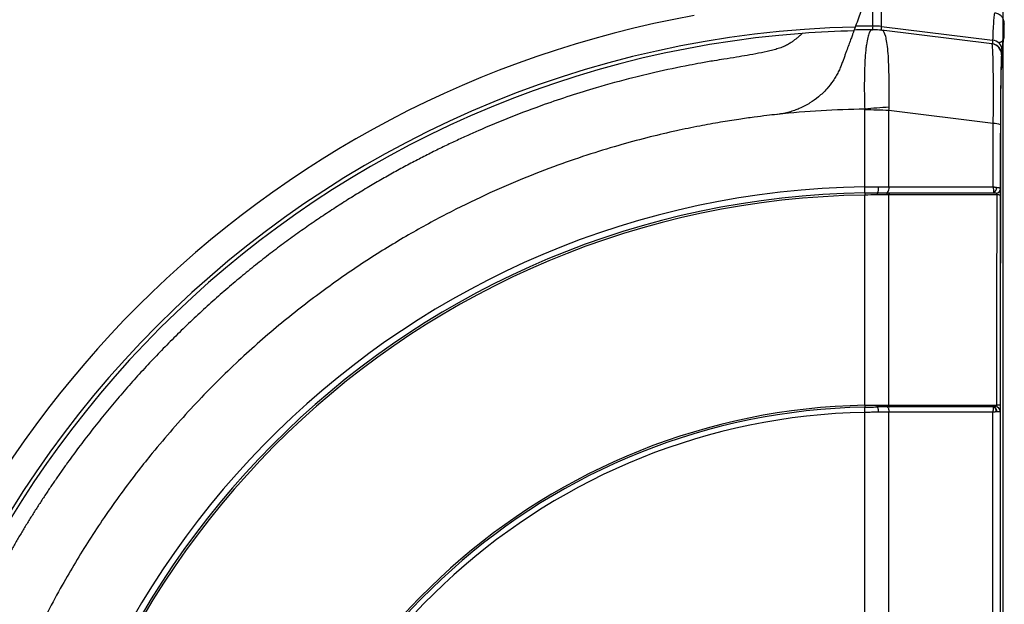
# Model space of a CAD drawing. Header units: millimetres. Extents: x 19 to 819, y 19 to 629.
# Tile 18 of 56: x 405 to 494, y 315 to 368. Entities that reach past the tile are written whole.
import ezdxf

# ---------------------------------------------------------------- set-up
doc = ezdxf.new("R2010")
doc.units = ezdxf.units.MM
doc.header["$LTSCALE"] = 3
doc.layers.add('DIMENSIONS', color=140, linetype='Continuous', lineweight=25)
doc.styles.add('SLDTEXTSTYLE0', font='TXT', dxfattribs={"width": 0.7})
doc.dimstyles.new('SLDDIMSTYLE0', dxfattribs={"dimtxt": 6.474023, "dimasz": 9.906, "dimexe": 0, "dimexo": 0.0625, "dimgap": 1.618506, "dimtad": 0, "dimtih": 1, "dimtoh": 1, "dimrnd": 1e-09, "dimzin": 4, "dimdsep": 46, "dimtxsty": 'SLDTEXTSTYLE0', "dimsah": 1, "dimcen": 0.09, "dimadec": 0, "dimazin": 1, "dimtfac": 1, "dimtofl": 0, "dimtmove": 0, "dimatfit": 3, "dimfxl": 0, "dimfrac": 2, "dimtolj": 1, "dimtzin": 12, "dimarcsym": 0})
doc.dimstyles.new('SLDDIMSTYLE1', dxfattribs={"dimtxt": 6.474023, "dimasz": 9.906, "dimexe": 0, "dimexo": 0.0625, "dimgap": 1.618506, "dimtad": 0, "dimtih": 1, "dimtoh": 1, "dimrnd": 1e-09, "dimzin": 12, "dimdsep": 46, "dimtxsty": 'SLDTEXTSTYLE0', "dimsah": 1, "dimcen": 0.09, "dimadec": 0, "dimazin": 3, "dimtfac": 1, "dimtofl": 0, "dimtmove": 0, "dimatfit": 3, "dimfxl": 0, "dimfrac": 2, "dimtolj": 1, "dimtzin": 12, "dimarcsym": 0})

# ---------------------------------------------------------------- blocks, each defined once
blk = doc.blocks.new('_D')
at = {"layer": 'DIMENSIONS'}
for p, q in [((374.712, 272.557), (374.712, 395.201)), ((493.712, 272.557), (493.712, 395.201)), ((374.712, 385.676), (416.283, 385.676)), ((425.313, 385.676), (423.139, 385.676)), ((423.139, 385.676), (423.139, 375.386)), ((444.551, 385.676), (446.725, 385.676)), ((446.725, 385.676), (446.725, 375.386)), ((493.712, 385.676), (453.58, 385.676)), ((423.139, 375.386), (425.313, 375.386)), ((446.725, 375.386), (444.551, 375.386))]:
    blk.add_line(p, q, dxfattribs=at)
for points in [[(374.712, 385.676), (384.618, 384.152), (384.618, 387.2)], [(493.712, 385.676), (483.806, 387.2), (483.806, 384.152)]]:
    blk.add_solid(points, dxfattribs=at)
at = {"layer": 'DIMENSIONS', "char_height": 6.35, "attachment_point": 1, "style": 'SLDTEXTSTYLE0'}
for s, insert in [('%%c', (417.732, 395.311)), ('119.0', (427.507, 395.311)), ('4.69', (425.313, 383.572))]:
    blk.add_mtext(s, dxfattribs=dict(at, insert=insert))
blk = doc.blocks.new('_D_1')
at = {"layer": 'DIMENSIONS'}
for p, q in [((359.923, 247.985), (359.923, 423.031)), ((493.806, 371.198), (493.806, 423.031)), ((359.923, 413.506), (408.29, 413.506)), ((417.063, 413.506), (414.889, 413.506)), ((414.889, 413.506), (414.889, 403.217)), ((436.301, 413.506), (438.475, 413.506)), ((438.475, 413.506), (438.475, 403.217)), ((493.806, 413.506), (445.073, 413.506)), ((414.889, 403.217), (417.063, 403.217)), ((438.475, 403.217), (436.301, 403.217))]:
    blk.add_line(p, q, dxfattribs=at)
for points in [[(359.923, 413.506), (369.829, 411.982), (369.829, 415.03)], [(493.806, 413.506), (483.9, 415.03), (483.9, 411.982)]]:
    blk.add_solid(points, dxfattribs=at)
at = {"layer": 'DIMENSIONS', "char_height": 6.35, "attachment_point": 1, "style": 'SLDTEXTSTYLE0'}
for s, insert in [('133.9', (414.37, 423.141)), ('5.27', (417.063, 411.402))]:
    blk.add_mtext(s, dxfattribs=dict(at, insert=insert))
blk = doc.blocks.new('_D_2')
at = {"layer": 'DIMENSIONS'}
for p, q in [((478.075, 369.678), (319.957, 369.678)), ((329.482, 369.678), (329.482, 331.984)), ((319.863, 320.246), (317.689, 320.246)), ((317.689, 320.246), (317.689, 309.956)), ((339.101, 320.246), (341.275, 320.246)), ((341.275, 320.246), (341.275, 309.956)), ((317.689, 309.956), (319.863, 309.956)), ((341.275, 309.956), (339.101, 309.956)), ((329.482, 254.438), (329.482, 308.507)), ((370.902, 254.438), (319.957, 254.438))]:
    blk.add_line(p, q, dxfattribs=at)
for points in [[(329.482, 369.678), (327.958, 359.772), (331.006, 359.772)], [(329.482, 254.438), (331.006, 264.344), (327.958, 264.344)]]:
    blk.add_solid(points, dxfattribs=at)
at = {"layer": 'DIMENSIONS', "char_height": 6.35, "attachment_point": 1, "style": 'SLDTEXTSTYLE0'}
for s, insert in [('115.2', (317.17, 329.881)), ('4.54', (319.863, 318.142))]:
    blk.add_mtext(s, dxfattribs=dict(at, insert=insert))
blk = doc.blocks.new('_D_5')
at = {"layer": 'DIMENSIONS'}
for p, q in [((478.075, 369.678), (287.559, 369.678)), ((297.084, 369.678), (297.084, 268.034)), ((287.465, 256.295), (285.291, 256.295)), ((285.291, 256.295), (285.291, 246.006)), ((306.704, 256.295), (308.878, 256.295)), ((308.878, 256.295), (308.878, 246.006)), ((285.291, 246.006), (287.465, 246.006)), ((308.878, 246.006), (306.704, 246.006)), ((297.084, 117.299), (297.084, 244.557)), ((357.268, 117.299), (287.559, 117.299))]:
    blk.add_line(p, q, dxfattribs=at)
for points in [[(297.084, 369.678), (295.56, 359.772), (298.608, 359.772)], [(297.084, 117.299), (298.608, 127.205), (295.56, 127.205)]]:
    blk.add_solid(points, dxfattribs=at)
at = {"layer": 'DIMENSIONS', "char_height": 6.35, "attachment_point": 1, "style": 'SLDTEXTSTYLE0'}
for s, insert in [('252.4', (284.773, 265.93)), ('9.94', (287.465, 254.191))]:
    blk.add_mtext(s, dxfattribs=dict(at, insert=insert))

msp = doc.modelspace()

# ---------------------------------------------------------------- linework, layer by layer
for p, q in [((482.689, 367.135), (492.745, 365.908)), ((492.687, 365.569), (482.689, 366.797)), ((493.806, 366.229), (493.806, 367.388)), ((493.585, 364.582), (493.558, 364.585)), ((492.806, 358.35), (483.354, 359.531)), ((481.172, 352.066), (481.164, 352.613)), ((481.161, 352.066), (481.164, 351.872)), ((483.203, 352.077), (483.408, 352.078)), ((481.168, 332.836), (481.171, 332.665)), ((481.168, 332.185), (481.159, 332.665)), ((492.779, 332.196), (483.353, 332.195))]:
    msp.add_line(p, q)
at = {"flags": 128}
for points in [[(481.161, 352.066), (481.167, 352.066), (481.172, 352.066)], [(483.353, 332.848), (483.354, 332.814), (483.358, 332.782), (483.364, 332.752), (483.371, 332.726), (483.38, 332.705), (483.391, 332.689), (483.402, 332.68), (483.413, 332.676)], [(483.183, 332.676), (483.215, 332.667), (483.247, 332.64), (483.276, 332.596), (483.301, 332.536), (483.322, 332.464), (483.338, 332.381), (483.349, 332.29), (483.353, 332.195)], [(493.086, 332.227), (493.079, 332.315), (493.061, 332.4), (493.033, 332.477), (492.996, 332.545), (492.95, 332.601), (492.899, 332.642), (492.844, 332.668), (492.786, 332.676)]]:
    msp.add_lwpolyline(points, dxfattribs=at)
for centre, radius, start, end in [((482.371, 274.795), 94.808, 100.13136, 169.88166), ((482.371, 274.795), 92.315, 91.28668, 178.71332), ((482.371, 274.795), 91.975, 91.36926, 94.2837), ((482.295, 274.87), 91.975, 90.27476, 91.30486), ((482.295, 274.87), 92.315, 90.25457, 91.22255), ((481.881, 361.238), 5.607, 80.77439, 90.27162), ((481.912, 360.469), 6.375, 83, 90.25632), ((481.912, 360.455), 6.73, 83.37117, 90.2286), ((481.891, 360.452), 6.731, 83.19375, 90.05156), ((482.371, 274.795), 91.975, 94.2837, 175.7163), ((492.653, 364.95), 0.963, 1.67578, 84.5288), ((492.566, 364.585), 0.992, 359.99654, 82.99791), ((492.593, 364.582), 0.992, 359.99654, 82.99792), ((482.295, 274.87), 84.793, 90.76772, 96.11656), ((485.802, 313.027), 46.859, 92.98196, 95.68607), ((481.197, 312.404), 47.176, 87.37941, 90.04167), ((492.919, 357.103), 1.252, 64.48882, 95.19829), ((482.295, 274.87), 77.751, 90.83376, 177.80751), ((482.739, 352.499), 0.627, 317.76762, 11.03417), ((492.651, 352.505), 0.461, 291.99333, 8.27464), ((493.039, 352.455), 0.412, 275.86391, 355.06034), ((482.295, 274.87), 77.204, 90.8417, 176.96068), ((482.295, 274.87), 77.009, 90.8417, 176.96068), ((516.141, 352.427), 34.97, 180.59011, 180.90913), ((483.388, 351.928), 0.237, 141.12016, 190.71803), ((483.575, 351.927), 0.225, 138.04229, 190.85499), ((493.204, 351.195), 0.691, 68.86628, 94.46606), ((482.295, 274.87), 57.977, 91.11417, 172.5631), ((493.189, 330.932), 1.917, 82.59433, 91.66996), ((482.295, 274.87), 57.806, 91.12664, 172.54426), ((482.295, 274.87), 57.326, 91.12664, 172.86417), ((492.732, 332.277), 0.407, 352.81199, 78.57157), ((492.999, 332.266), 0.433, 3.04111, 84.01112)]:
    msp.add_arc(centre, radius, start, end)
for points, knots in [([(481.238, 369.671), (481.238, 369.672), (481.273, 369.766), (481.151, 369.432), (480.875, 368.673), (480.508, 367.666), (480.326, 367.164)], [0, 0, 0, 0, 0.001507, 0.334548, 0.668245, 1, 1, 1, 1]), ([(481.885, 367.184), (481.885, 367.686), (481.885, 368.689), (481.885, 369.441), (481.885, 369.771), (481.885, 369.677), (481.885, 369.677)], [0, 0, 0, 0, 0.333219, 0.666438, 0.999657, 1, 1, 1, 1]), ([(482.689, 367.139), (482.689, 367.97), (482.689, 368.588), (482.689, 369.418), (482.689, 369.629), (482.689, 369.63)], [0, 0, 0, 0, 0.5, 0.5, 1, 1, 1, 1]), ([(492.924, 368.33), (492.908, 368.291), (492.874, 368.212), (492.825, 367.613), (492.782, 366.841), (492.756, 366.198), (492.745, 365.908)], [0, 0, 0, 0, 0.273511, 0.560452, 0.802624, 1, 1, 1, 1]), ([(493.806, 367.388), (493.805, 367.414), (493.804, 367.472), (493.791, 367.566), (493.767, 367.672), (493.724, 367.791), (493.658, 367.916), (493.565, 368.042), (493.444, 368.161), (493.294, 368.262), (493.122, 368.338), (492.998, 368.361), (492.935, 368.372)], [0, 0, 0, 0, 0.055257, 0.120738, 0.196971, 0.284299, 0.382731, 0.491772, 0.610259, 0.736282, 0.867227, 1, 1, 1, 1]), ([(480.201, 366.821), (480.201, 366.82), (480.2, 366.819), (480.195, 366.806), (480.188, 366.786), (480.178, 366.757), (480.164, 366.721), (480.148, 366.676), (480.113, 366.579), (480.044, 366.39), (479.919, 366.046), (479.76, 365.609), (479.6, 365.17), (479.458, 364.781), (479.345, 364.47), (479.226, 364.143), (479.141, 363.91), (479.099, 363.794)], [0, 0, 0, 0, 0.036067, 0.072005, 0.107849, 0.143636, 0.1794, 0.21518, 0.25101, 0.375853, 0.500395, 0.625365, 0.750533, 0.813062, 0.87535, 0.937597, 1, 1, 1, 1]), ([(480.326, 367.164), (480.318, 367.142), (480.301, 367.098), (480.28, 367.04), (480.262, 366.988), (480.245, 366.944), (480.229, 366.898), (480.214, 366.857), (480.203, 366.827), (480.202, 366.823), (480.201, 366.821)], [0, 0, 0, 0, 0.101802, 0.202796, 0.302997, 0.40242, 0.501081, 0.667116, 0.833398, 1, 1, 1, 1]), ([(481.854, 366.844), (481.756, 366.844), (481.657, 366.756), (481.518, 366.441), (481.473, 366.305), (481.388, 365.957), (481.348, 365.746), (481.293, 365.355), (481.276, 365.212), (481.25, 364.979), (481.242, 364.897), (481.226, 364.735), (481.218, 364.649), (481.196, 364.375), (481.182, 364.17), (481.159, 363.714), (481.15, 363.466), (481.14, 363.082), (481.137, 362.952), (481.132, 362.693), (481.129, 362.566), (481.124, 362.16), (481.122, 361.861), (481.124, 361.237), (481.128, 360.912), (481.141, 360.271), (481.15, 359.956), (481.159, 359.656)], [0, 0, 0, 0, 0.25, 0.25, 0.375, 0.375, 0.5, 0.5, 0.5625, 0.5625, 0.59375, 0.59375, 0.625, 0.625, 0.6875, 0.6875, 0.75, 0.75, 0.78125, 0.78125, 0.8125, 0.8125, 0.875, 0.875, 0.9375, 0.9375, 1, 1, 1, 1]), ([(481.854, 366.844), (481.863, 366.844), (481.879, 366.844), (481.882, 366.844), (481.884, 366.844)], [0, 0, 0, 0, 0.52562, 1, 1, 1, 1]), ([(483.364, 359.823), (483.373, 360.339), (483.376, 360.842), (483.377, 361.576), (483.377, 361.819), (483.374, 362.287), (483.37, 362.513), (483.356, 363.167), (483.345, 363.572), (483.312, 364.3), (483.289, 364.63), (483.236, 365.207), (483.205, 365.458), (483.137, 365.893), (483.099, 366.078), (482.976, 366.536), (482.883, 366.712), (482.78, 366.772)], [0, 0, 0, 0, 0.125, 0.125, 0.1875, 0.1875, 0.25, 0.25, 0.375, 0.375, 0.5, 0.5, 0.625, 0.625, 0.75, 0.75, 1, 1, 1, 1]), ([(493.806, 367.388), (493.803, 367.387), (493.797, 367.386), (493.788, 367.372), (493.779, 367.348), (493.771, 367.313), (493.762, 367.269), (493.753, 367.215), (493.744, 367.15), (493.736, 367.075), (493.727, 366.99), (493.718, 366.895), (493.707, 366.761), (493.694, 366.575), (493.678, 366.323), (493.662, 366.038), (493.647, 365.719), (493.631, 365.37), (493.621, 365.109), (493.616, 364.978)], [0, 0, 0, 0, 0.045496, 0.090953, 0.136381, 0.18179, 0.227191, 0.272594, 0.31801, 0.363449, 0.40892, 0.454436, 0.500006, 0.583384, 0.666658, 0.749892, 0.833151, 0.916499, 1, 1, 1, 1]), ([(475.5, 366.513), (475.5, 366.512), (475.499, 366.511), (475.488, 366.501), (475.472, 366.484), (475.449, 366.461), (475.419, 366.433), (475.383, 366.398), (475.34, 366.358), (475.29, 366.313), (475.208, 366.239), (475.079, 366.127), (474.875, 365.964), (474.631, 365.782), (474.385, 365.618), (474.171, 365.485), (473.99, 365.387), (473.778, 365.297), (473.485, 365.189), (473.08, 365.062), (472.415, 364.887), (471.544, 364.706), (470.531, 364.521), (469.483, 364.349), (468.493, 364.193), (467.415, 364.019), (466.37, 363.839), (464.572, 363.503), (462.52, 363.071), (459.702, 362.391), (456.345, 361.472), (451.636, 359.946), (447.738, 358.405), (445.042, 357.205), (443.935, 356.695), (442.804, 356.155), (441.652, 355.584), (440.478, 354.982), (439.284, 354.347), (438.071, 353.678), (436.838, 352.974), (435.589, 352.233), (434.323, 351.454), (433.042, 350.636), (431.747, 349.778), (430.44, 348.879), (429.122, 347.938), (427.795, 346.953), (426.46, 345.924), (425.118, 344.849), (423.773, 343.728), (422.425, 342.559), (421.077, 341.342), (419.73, 340.079), (418.846, 339.206), (418.401, 338.765)], [0, 0, 0, 0, 0.003621, 0.007194, 0.010725, 0.014216, 0.017672, 0.021096, 0.024493, 0.027866, 0.031221, 0.039136, 0.046822, 0.054761, 0.062388, 0.066297, 0.070179, 0.073896, 0.078043, 0.085465, 0.093773, 0.109489, 0.12522, 0.13961, 0.156636, 0.169669, 0.188058, 0.20368, 0.250844, 0.281033, 0.332295, 0.405225, 0.500542, 0.51809, 0.536125, 0.554649, 0.573664, 0.59317, 0.61317, 0.633664, 0.654652, 0.676135, 0.698113, 0.720587, 0.743554, 0.767015, 0.790968, 0.815411, 0.840343, 0.86576, 0.891659, 0.918037, 0.94489, 0.972213, 1, 1, 1, 1]), ([(493.288, 365.698), (493.31, 365.699), (493.354, 365.702), (493.421, 365.717), (493.487, 365.74), (493.551, 365.774), (493.612, 365.816), (493.666, 365.867), (493.716, 365.93), (493.762, 366.01), (493.798, 366.113), (493.803, 366.189), (493.806, 366.229)], [0, 0, 0, 0, 0.079464, 0.162373, 0.248236, 0.336425, 0.426195, 0.516711, 0.607098, 0.721258, 0.854041, 1, 1, 1, 1]), ([(493.643, 364.388), (493.646, 364.462), (493.655, 364.686), (493.672, 365.004), (493.691, 365.345), (493.72, 365.758), (493.758, 366.144), (493.79, 366.201), (493.806, 366.229)], [0, 0, 0, 0, 0.059682, 0.181063, 0.302899, 0.425253, 0.712688, 1, 1, 1, 1]), ([(492.806, 358.35), (492.807, 358.441), (492.808, 358.626), (492.811, 358.9), (492.813, 359.173), (492.815, 359.444), (492.816, 359.713), (492.817, 359.979), (492.818, 360.242), (492.819, 360.501), (492.819, 360.756), (492.819, 361.006), (492.819, 361.61), (492.816, 362.532), (492.802, 363.596), (492.783, 364.468), (492.76, 364.989), (492.74, 365.291), (492.726, 365.424), (492.713, 365.505), (492.702, 365.556), (492.692, 365.565), (492.687, 365.569)], [0, 0, 0, 0, 0.022809, 0.0456702, 0.0685718, 0.0915018, 0.1144482, 0.1373987, 0.1603408, 0.1832622, 0.2061506, 0.2289938, 0.2517798, 0.3746032, 0.5023107, 0.6211898, 0.7514945, 0.8108245, 0.8758612, 0.9070415, 0.9486121, 1, 1, 1, 1]), ([(493.616, 364.978), (493.615, 364.949), (493.612, 364.893), (493.609, 364.819), (493.606, 364.755), (493.602, 364.701), (493.599, 364.657), (493.595, 364.623), (493.592, 364.599), (493.588, 364.584), (493.586, 364.582), (493.585, 364.582)], [0, 0, 0, 0, 0.111797, 0.223067, 0.333962, 0.444633, 0.555233, 0.665918, 0.776839, 0.88815, 1, 1, 1, 1]), ([(493.658, 281.198), (493.652, 281.322), (493.637, 281.635), (493.62, 282.062), (493.609, 282.376), (493.605, 282.462), (493.602, 282.499), (493.598, 282.512), (493.592, 282.514), (493.584, 282.514), (493.576, 282.514), (493.57, 282.514), (493.566, 282.514), (493.56, 282.512), (493.55, 282.531), (493.533, 282.784), (493.514, 283.459), (493.494, 284.79), (493.48, 286.583), (493.475, 288.73), (493.472, 290.949), (493.469, 293.18), (493.466, 295.41), (493.46, 299.819), (493.454, 306.103), (493.449, 314.271), (493.448, 321.632), (493.448, 328.49), (493.451, 334.84), (493.455, 341.183), (493.462, 347.518), (493.468, 351.955), (493.471, 354.524), (493.472, 355.255), (493.474, 356.148), (493.475, 356.885), (493.476, 357.422), (493.476, 357.625), (493.477, 358.394), (493.482, 359.727), (493.497, 361.383), (493.517, 362.629), (493.535, 363.147), (493.546, 363.31), (493.551, 363.355), (493.555, 363.386), (493.561, 363.394), (493.567, 363.393), (493.574, 363.392), (493.583, 363.398), (493.596, 363.355), (493.614, 363.615), (493.629, 364.098), (493.639, 364.315), (493.643, 364.388)], [0, 0, 0, 0, 0.013941, 0.0351, 0.038469, 0.04122, 0.044306, 0.045452, 0.05033, 0.057617, 0.063752, 0.067581, 0.070539, 0.072624, 0.082045, 0.091508, 0.110724, 0.12996, 0.149193, 0.170908, 0.192856, 0.214745, 0.236627, 0.258503, 0.344408, 0.42112, 0.497903, 0.559936, 0.621928, 0.683909, 0.745911, 0.807968, 0.814449, 0.821625, 0.829497, 0.840783, 0.843362, 0.84535, 0.846748, 0.866084, 0.885194, 0.904416, 0.923637, 0.926809, 0.930018, 0.933272, 0.936922, 0.943228, 0.946301, 0.952731, 0.962517, 0.977142, 0.992258, 1, 1, 1, 1]), ([(493.558, 364.585), (493.557, 364.584), (493.554, 364.582), (493.55, 364.566), (493.546, 364.539), (493.542, 364.502), (493.538, 364.454), (493.534, 364.394), (493.531, 364.324), (493.527, 364.243), (493.519, 364.045), (493.507, 363.641), (493.492, 362.881), (493.479, 361.934), (493.471, 361.002), (493.465, 360.195), (493.462, 359.632), (493.46, 359.125), (493.459, 358.682), (493.458, 358.383), (493.458, 358.233)], [0, 0, 0, 0, 0.028148, 0.056119, 0.08395, 0.111679, 0.139342, 0.166977, 0.194622, 0.222315, 0.250094, 0.375362, 0.499686, 0.624832, 0.74949, 0.811819, 0.874449, 0.916256, 0.958048, 1, 1, 1, 1]), ([(479.099, 363.794), (479.076, 363.731), (479.029, 363.605), (478.949, 363.413), (478.861, 363.218), (478.766, 363.021), (478.661, 362.821), (478.547, 362.621), (478.424, 362.42), (478.17, 362.033), (477.718, 361.455), (477.01, 360.772), (476.175, 360.167), (475.43, 359.778), (474.792, 359.528), (474.317, 359.38), (473.803, 359.256), (473.445, 359.206), (473.261, 359.181)], [0, 0, 0, 0, 0.031046, 0.062118, 0.093255, 0.124497, 0.15588, 0.187446, 0.219229, 0.251269, 0.371703, 0.500781, 0.617503, 0.750267, 0.807294, 0.867918, 0.93215, 1, 1, 1, 1]), ([(481.164, 352.613), (481.164, 353.176), (481.164, 354.314), (481.164, 356.037), (481.163, 357.797), (481.163, 358.982), (481.163, 359.58)], [0, 0, 0, 0, 0.2420183, 0.4893577, 0.7420183, 1, 1, 1, 1]), ([(473.202, 359.174), (472.901, 359.141), (472.214, 359.064), (471.062, 358.919), (469.662, 358.722), (468.018, 358.459), (466.132, 358.117), (464.008, 357.678), (461.652, 357.125), (459.07, 356.436), (456.271, 355.59), (453.267, 354.562), (450.069, 353.327), (446.695, 351.859), (443.165, 350.13), (439.5, 348.113), (435.728, 345.78), (431.881, 343.104), (427.992, 340.058), (424.104, 336.619), (420.261, 332.764), (417.376, 329.464), (414.681, 326.082), (412.767, 323.459), (410.469, 319.985), (408.757, 317.137), (406.299, 312.613), (404.712, 309.195), (403.559, 306.343), (403.308, 305.708), (403.037, 305.005), (402.747, 304.233), (402.441, 303.391), (402.121, 302.478), (401.788, 301.495), (401.447, 300.44), (401.099, 299.312), (400.746, 298.112), (400.394, 296.838), (400.044, 295.49), (399.699, 294.066), (399.365, 292.568), (399.044, 290.994), (398.741, 289.345), (398.461, 287.619), (398.204, 285.818), (398.063, 284.59), (397.992, 283.964)], [0, 0, 0, 0, 0.007916, 0.0180212, 0.0303157, 0.0447994, 0.0614724, 0.0803345, 0.1013857, 0.124626, 0.1500553, 0.1776735, 0.2074807, 0.2394767, 0.2736614, 0.3100347, 0.3485967, 0.3893471, 0.4322859, 0.477413, 0.5247283, 0.5742316, 0.5917114, 0.6375779, 0.658892, 0.7004145, 0.7242237, 0.7932441, 0.7985657, 0.8045052, 0.8110625, 0.8182376, 0.8260305, 0.8344412, 0.8434697, 0.853116, 0.8633802, 0.8742621, 0.8857618, 0.8978794, 0.9106147, 0.9239678, 0.9379387, 0.9525274, 0.9677338, 0.983558, 1, 1, 1, 1]), ([(493.458, 358.233), (493.457, 357.749), (493.456, 356.781), (493.454, 355.328), (493.451, 353.875), (493.45, 352.905), (493.449, 352.42)], [0, 0, 0, 0, 0.250003, 0.5, 0.749997, 1, 1, 1, 1]), ([(482.39, 352.62), (482.391, 352.562), (482.39, 352.498), (482.383, 352.37), (482.377, 352.307), (482.36, 352.199), (482.349, 352.155), (482.326, 352.095), (482.314, 352.079), (482.302, 352.075)], [0, 0, 0, 0, 0.25, 0.25, 0.5, 0.5, 0.75, 0.75, 1, 1, 1, 1]), ([(482.39, 352.62), (482.471, 352.62), (482.634, 352.62), (482.876, 352.62), (483.116, 352.619), (483.275, 352.619), (483.354, 352.618)], [0, 0, 0, 0, 0.247929, 0.49737, 0.748127, 1, 1, 1, 1]), ([(492.823, 352.077), (492.827, 352.081), (492.834, 352.088), (492.843, 352.111), (492.851, 352.146), (492.856, 352.195), (492.857, 352.26), (492.853, 352.339), (492.841, 352.429), (492.823, 352.523), (492.806, 352.588), (492.797, 352.619)], [0, 0, 0, 0, 0.08339, 0.175492, 0.276123, 0.384649, 0.49991, 0.62544, 0.749477, 0.876473, 1, 1, 1, 1]), ([(492.797, 352.619), (492.824, 352.615), (492.87, 352.607), (492.923, 352.597), (492.978, 352.587), (493.038, 352.578), (493.085, 352.573), (493.107, 352.571)], [0, 0, 0, 0, 0.2409764, 0.4089167, 0.4999868, 0.7660834, 1, 1, 1, 1]), ([(493.107, 352.571), (493.131, 352.569), (493.178, 352.565), (493.238, 352.558), (493.287, 352.549), (493.327, 352.54), (493.371, 352.525), (493.413, 352.502), (493.443, 352.466), (493.447, 352.435), (493.449, 352.42)], [0, 0, 0, 0, 0.1174707, 0.2266723, 0.3270337, 0.4182035, 0.5000179, 0.67824, 0.8448608, 1, 1, 1, 1]), ([(493.449, 352.42), (493.45, 352.404), (493.45, 352.372), (493.451, 352.312), (493.452, 352.245), (493.452, 352.149), (493.453, 352.012), (493.453, 351.898), (493.453, 351.84)], [0, 0, 0, 0, 0.12111, 0.243473, 0.369055, 0.499677, 0.743353, 1, 1, 1, 1]), ([(481.168, 332.836), (481.168, 333.333), (481.168, 334.34), (481.167, 335.87), (481.167, 337.44), (481.167, 339.048), (481.166, 340.696), (481.166, 342.819), (481.165, 345.449), (481.165, 348.617), (481.164, 350.772), (481.164, 351.872)], [0, 0, 0, 0, 0.078168, 0.15842, 0.240758, 0.325181, 0.411688, 0.50028, 0.659664, 0.826237, 1, 1, 1, 1]), ([(481.172, 352.066), (481.248, 352.067), (481.399, 352.07), (481.625, 352.072), (481.851, 352.074), (482.077, 352.075), (482.227, 352.075), (482.302, 352.075)], [0, 0, 0, 0, 0.199684, 0.399211, 0.598895, 0.799051, 1, 1, 1, 1]), ([(482.302, 352.075), (482.295, 352.072), (482.286, 352.051), (482.275, 351.974), (482.273, 351.923), (482.274, 351.881)], [0, 0, 0, 0, 0.5, 0.5, 1, 1, 1, 1]), ([(483.154, 351.884), (483.083, 351.884), (482.939, 351.883), (482.72, 351.882), (482.498, 351.881), (482.349, 351.881), (482.274, 351.881)], [0, 0, 0, 0, 0.248378, 0.497937, 0.748529, 1, 1, 1, 1]), ([(482.302, 352.075), (482.378, 352.075), (482.53, 352.075), (482.756, 352.076), (482.981, 352.076), (483.129, 352.077), (483.203, 352.077)], [0, 0, 0, 0, 0.249181, 0.498634, 0.748768, 1, 1, 1, 1]), ([(492.823, 352.077), (492.888, 352.077), (492.946, 352.075), (493.034, 352.065), (493.065, 352.057), (493.081, 352.045)], [0, 0, 0, 0, 0.5, 0.5, 1, 1, 1, 1]), ([(493.081, 352.045), (493.104, 352.028), (493.123, 352.004), (493.148, 351.948), (493.153, 351.916), (493.15, 351.884)], [0, 0, 0, 0, 0.5, 0.5, 1, 1, 1, 1]), ([(493.133, 332.847), (493.133, 333.425), (493.134, 334.58), (493.135, 336.313), (493.136, 338.045), (493.137, 339.777), (493.139, 341.508), (493.14, 343.239), (493.142, 344.969), (493.144, 346.699), (493.146, 348.428), (493.148, 350.157), (493.149, 351.308), (493.15, 351.884)], [0, 0, 0, 0, 0.090844, 0.181702, 0.272572, 0.363455, 0.454352, 0.545261, 0.636183, 0.727118, 0.818066, 0.909026, 1, 1, 1, 1]), ([(493.453, 351.84), (493.452, 351.265), (493.451, 350.116), (493.449, 348.391), (493.447, 346.665), (493.445, 344.939), (493.443, 343.211), (493.441, 341.483), (493.44, 339.755), (493.439, 338.025), (493.438, 336.295), (493.437, 334.564), (493.436, 333.409), (493.436, 332.832)], [0, 0, 0, 0, 0.090935, 0.181855, 0.272762, 0.363661, 0.454554, 0.545446, 0.636339, 0.727238, 0.818145, 0.909065, 1, 1, 1, 1]), ([(418.401, 338.765), (418.19, 338.554), (417.768, 338.129), (417.142, 337.483), (416.518, 336.828), (415.898, 336.163), (415.281, 335.488), (414.669, 334.804), (414.06, 334.111), (413.456, 333.407), (412.856, 332.695), (412.261, 331.973), (411.671, 331.242), (411.086, 330.501), (410.506, 329.751), (409.932, 328.992), (409.363, 328.223), (408.8, 327.446), (408.244, 326.659), (407.693, 325.863), (407.149, 325.059), (406.612, 324.245), (406.082, 323.423), (405.558, 322.592), (405.043, 321.753), (404.534, 320.905), (404.033, 320.049), (403.54, 319.185), (403.055, 318.312), (402.578, 317.432), (402.11, 316.544), (401.65, 315.648), (401.2, 314.744), (400.757, 313.833), (400.325, 312.915), (399.901, 311.99), (399.143, 310.284), (398.047, 307.637), (396.669, 303.874), (395.34, 299.64), (394.395, 295.98), (393.75, 293.021), (393.383, 291.129), (393.139, 289.712), (392.968, 288.638), (392.829, 287.755), (392.658, 286.711), (392.475, 285.702), (392.265, 284.675), (392.061, 283.925), (391.898, 283.465), (391.824, 283.282), (391.763, 283.149), (391.715, 283.056), (391.663, 282.969), (391.562, 282.802), (391.408, 282.569), (391.22, 282.314), (391.052, 282.103), (390.91, 281.938), (390.796, 281.813), (390.723, 281.737), (390.68, 281.693), (390.657, 281.67), (390.654, 281.667), (390.653, 281.665)], [0, 0, 0, 0, 0.013242, 0.026554, 0.039933, 0.05338, 0.066894, 0.080474, 0.094119, 0.107829, 0.121602, 0.135438, 0.149337, 0.163296, 0.177316, 0.191396, 0.205533, 0.219729, 0.233981, 0.248289, 0.262651, 0.277067, 0.291536, 0.306056, 0.320626, 0.335246, 0.349914, 0.36463, 0.379391, 0.394197, 0.409047, 0.423939, 0.438872, 0.453846, 0.468858, 0.483908, 0.498994, 0.551669, 0.610995, 0.676712, 0.7485, 0.778588, 0.811069, 0.834018, 0.842375, 0.859298, 0.873698, 0.889315, 0.904897, 0.920609, 0.924727, 0.928464, 0.930529, 0.932444, 0.934276, 0.936443, 0.944248, 0.952398, 0.960185, 0.968206, 0.976049, 0.98412, 0.989358, 0.994647, 1, 1, 1, 1]), ([(481.168, 332.836), (481.241, 332.837), (481.388, 332.84), (481.608, 332.843), (481.828, 332.845), (482.047, 332.847), (482.192, 332.847), (482.265, 332.847)], [0, 0, 0, 0, 0.19927, 0.399022, 0.599139, 0.799505, 1, 1, 1, 1]), ([(482.265, 332.847), (482.338, 332.847), (482.485, 332.847), (482.704, 332.847), (482.922, 332.847), (483.139, 332.847), (483.281, 332.848), (483.353, 332.848)], [0, 0, 0, 0, 0.198083, 0.397252, 0.597382, 0.798342, 1, 1, 1, 1]), ([(482.295, 332.676), (482.288, 332.676), (482.28, 332.693), (482.268, 332.759), (482.265, 332.806), (482.265, 332.847)], [0, 0, 0, 0, 0.5, 0.5, 1, 1, 1, 1]), ([(493.436, 332.832), (493.436, 332.811), (493.436, 332.767), (493.436, 332.702), (493.435, 332.638), (493.435, 332.574), (493.434, 332.484), (493.433, 332.376), (493.432, 332.319), (493.431, 332.289)], [0, 0, 0, 0, 0.094666, 0.190747, 0.289469, 0.391965, 0.499246, 0.739315, 1, 1, 1, 1]), ([(481.159, 332.665), (481.235, 332.666), (481.388, 332.669), (481.616, 332.672), (481.843, 332.674), (482.07, 332.676), (482.22, 332.676), (482.295, 332.676)], [0, 0, 0, 0, 0.20033, 0.400203, 0.599911, 0.799746, 1, 1, 1, 1]), ([(482.39, 332.196), (482.309, 332.196), (482.148, 332.196), (481.903, 332.195), (481.658, 332.192), (481.413, 332.189), (481.25, 332.187), (481.168, 332.185)], [0, 0, 0, 0, 0.200615, 0.40107, 0.601217, 0.800908, 1, 1, 1, 1]), ([(481.176, 313.695), (481.175, 314.26), (481.175, 315.415), (481.174, 317.188), (481.173, 319.037), (481.172, 320.965), (481.171, 323.244), (481.17, 325.908), (481.169, 328.989), (481.169, 331.1), (481.168, 332.185)], [0, 0, 0, 0, 0.091683, 0.187543, 0.28758, 0.391795, 0.500187, 0.657321, 0.823925, 1, 1, 1, 1]), ([(482.295, 332.676), (482.306, 332.676), (482.318, 332.666), (482.341, 332.619), (482.352, 332.583), (482.371, 332.49), (482.378, 332.433), (482.387, 332.315), (482.39, 332.253), (482.39, 332.196)], [0, 0, 0, 0, 0.25, 0.25, 0.5, 0.5, 0.75, 0.75, 1, 1, 1, 1]), ([(492.779, 313.711), (492.778, 314.271), (492.778, 315.391), (492.777, 317.072), (492.777, 318.752), (492.777, 320.433), (492.777, 322.113), (492.777, 323.794), (492.777, 325.475), (492.777, 327.155), (492.777, 328.836), (492.778, 330.516), (492.778, 331.636), (492.779, 332.196)], [0, 0, 0, 0, 0.090909, 0.181818, 0.272727, 0.363637, 0.454546, 0.545455, 0.636364, 0.727273, 0.818182, 0.909091, 1, 1, 1, 1]), ([(492.779, 332.196), (492.783, 332.213), (492.792, 332.252), (492.804, 332.314), (492.817, 332.398), (492.823, 332.474), (492.825, 332.556), (492.819, 332.622), (492.804, 332.668), (492.792, 332.674), (492.786, 332.676)], [0, 0, 0, 0, 0.0694232, 0.1525969, 0.250242, 0.4222985, 0.5004922, 0.6876185, 0.8550652, 1, 1, 1, 1]), ([(493.086, 332.227), (493.064, 332.227), (493.018, 332.226), (492.951, 332.22), (492.871, 332.209), (492.816, 332.201), (492.779, 332.196)], [0, 0, 0, 0, 0.233131, 0.499735, 0.659753, 1, 1, 1, 1]), ([(493.044, 332.697), (493.028, 332.688), (493.001, 332.682), (492.922, 332.677), (492.87, 332.676), (492.812, 332.676)], [0, 0, 0, 0, 0.5, 0.5, 1, 1, 1, 1]), ([(493.431, 332.289), (493.43, 332.283), (493.428, 332.268), (493.413, 332.253), (493.389, 332.241), (493.346, 332.231), (493.27, 332.225), (493.183, 332.226), (493.135, 332.227)], [0, 0, 0, 0, 0.115964, 0.23799, 0.366234, 0.500642, 0.726028, 1, 1, 1, 1]), ([(493.431, 332.289), (493.431, 331.724), (493.43, 330.592), (493.43, 328.895), (493.429, 327.197), (493.429, 325.5), (493.429, 323.802), (493.429, 322.105), (493.429, 320.407), (493.429, 318.71), (493.43, 317.012), (493.43, 315.315), (493.431, 314.183), (493.431, 313.618)], [0, 0, 0, 0, 0.090934, 0.181853, 0.272761, 0.36366, 0.454554, 0.545446, 0.63634, 0.727239, 0.818147, 0.909066, 1, 1, 1, 1])]:
    msp.add_open_spline(points, degree=3, knots=knots)
for points in [[(481.885, 367.182), (481.87, 366.958), (481.869, 366.845), (481.884, 366.844)], [(481.885, 367.184), (481.885, 367.184), (481.885, 367.183), (481.885, 367.182)], [(482.689, 367.135), (482.689, 367.136), (482.689, 367.138), (482.689, 367.139)], [(482.689, 366.797), (482.69, 366.797), (482.689, 366.91), (482.689, 367.135)], [(482.78, 366.772), (482.762, 366.782), (482.733, 366.791), (482.689, 366.797)], [(492.745, 365.908), (492.737, 365.679), (492.727, 365.564), (492.714, 365.566)], [(481.159, 359.656), (481.162, 359.631), (481.163, 359.605), (481.163, 359.58)], [(483.354, 359.531), (483.359, 359.629), (483.363, 359.726), (483.364, 359.823)], [(483.354, 352.618), (483.354, 354.925), (483.354, 357.229), (483.354, 359.531)], [(473.261, 359.181), (473.241, 359.178), (473.222, 359.176), (473.202, 359.174)], [(492.797, 352.619), (492.8, 354.531), (492.803, 356.442), (492.806, 358.35)], [(481.164, 352.613), (481.573, 352.619), (481.985, 352.622), (482.39, 352.62)], [(483.354, 352.618), (486.502, 352.62), (489.649, 352.62), (492.797, 352.619)], [(481.175, 351.872), (481.171, 351.872), (481.168, 351.872), (481.164, 351.872)], [(482.274, 351.881), (481.91, 351.881), (481.541, 351.878), (481.175, 351.872)], [(483.354, 351.885), (483.288, 351.885), (483.221, 351.884), (483.154, 351.884)], [(483.353, 332.848), (483.353, 339.203), (483.354, 345.573), (483.354, 351.885)], [(493.15, 351.884), (489.885, 351.886), (486.619, 351.886), (483.354, 351.885)], [(483.408, 352.078), (486.546, 352.079), (489.685, 352.079), (492.823, 352.077)], [(483.353, 332.848), (486.613, 332.848), (489.873, 332.848), (493.133, 332.847)], [(493.133, 332.847), (493.131, 332.784), (493.094, 332.725), (493.044, 332.697)], [(483.183, 332.676), (482.892, 332.676), (482.596, 332.676), (482.295, 332.676)], [(483.353, 332.195), (483.041, 332.196), (482.718, 332.197), (482.39, 332.196)], [(492.786, 332.676), (489.585, 332.677), (486.384, 332.677), (483.183, 332.676)], [(483.35, 313.712), (483.351, 319.869), (483.352, 326.047), (483.353, 332.195)], [(492.812, 332.676), (492.804, 332.676), (492.795, 332.676), (492.786, 332.676)], [(493.135, 332.227), (493.119, 332.227), (493.103, 332.227), (493.086, 332.227)]]:
    msp.add_open_spline(points, degree=3)

# ---------------------------------------------------------------- dimensions: what is measured, and where the dimension line sits
at = {"layer": 'DIMENSIONS'}
for base, p1, p2, angle, picture, middle in [((359.923, 413.506), (493.806, 367.388), (359.923, 244.175), 0, '_D_1', (426.682, 413.506)), ((297.084, 117.299), (481.885, 369.678), (361.078, 117.299), 90, '_D_5', (297.084, 256.295)), ((329.482, 369.678), (374.712, 254.438), (481.885, 369.678), 90, '_D_2', (329.482, 320.246))]:
    dim = msp.add_linear_dim(base=base, p1=p1, p2=p2, angle=angle, dimstyle='SLDDIMSTYLE1', dxfattribs=at)
    dim.commit()
    dim.dimension.update_dxf_attribs({"geometry": picture, "text_midpoint": middle, "dimtype": 160})
dim = msp.add_linear_dim(base=(493.712, 385.676), p1=(374.712, 268.747), p2=(493.712, 268.747), text='%%c<>', dimstyle='SLDDIMSTYLE0', dxfattribs=at)
dim.commit()
dim.dimension.update_dxf_attribs({"geometry": '_D', "text_midpoint": (434.932, 385.676), "dimtype": 160})

doc.saveas('drawing.dxf')
